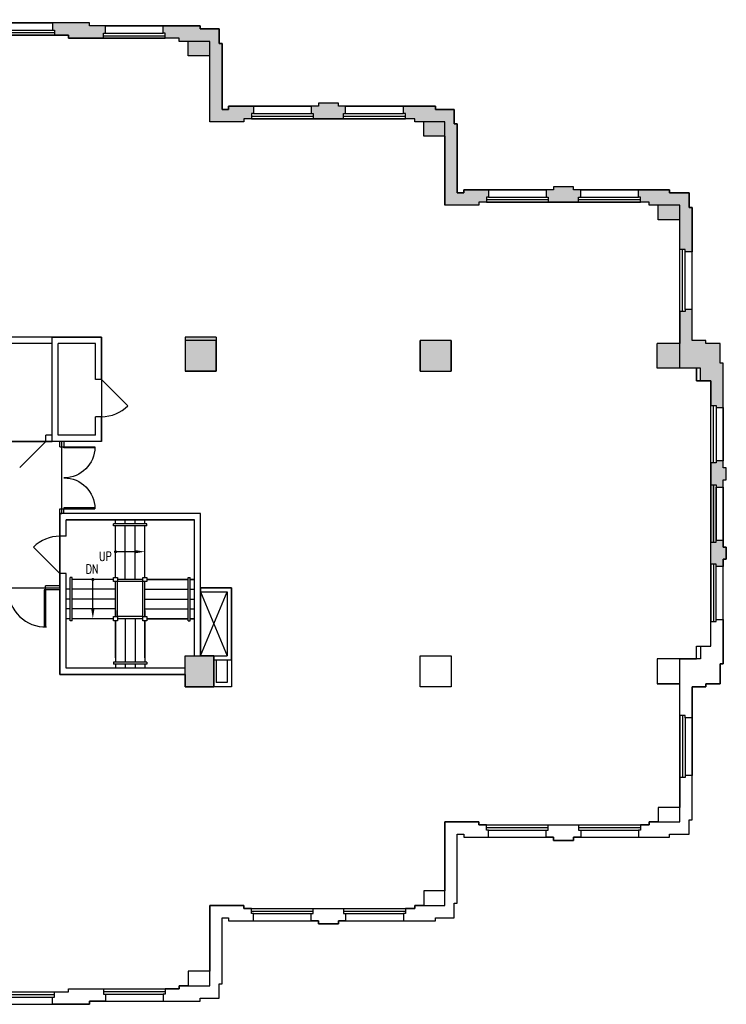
# Model space of a CAD drawing. Extents: x 17 to 1493, y -258 to 700.
# Tile 3 of 3: x 808 to 1493, y -255 to 700. Entities that reach past the tile are written whole.
import ezdxf
from ezdxf.enums import TextEntityAlignment as Align

# ---------------------------------------------------------------- set-up
doc = ezdxf.new("R2010")
doc.units = 0
doc.header["$LTSCALE"] = 120
doc.header["$MEASUREMENT"] = 0
doc.layers.get('0').update_dxf_attribs({"linetype": 'CONTINUOUS'})
for name, color, linetype in [('DR', 30, 'CONTINUOUS'), ('GROS$', 20, 'CONTINUOUS'), ('PL', 82, 'CONTINUOUS'), ('PL-MISC', 82, 'CONTINUOUS'), ('PL-STAIR', 82, 'CONTINUOUS'), ('PL-TOIL', 82, 'CONTINUOUS'), ('RM$', 142, 'CONTINUOUS'), ('WA', 30, 'CONTINUOUS'), ('WA-EXT', 63, 'CONTINUOUS'), ('WN', 8, 'CONTINUOUS')]:
    doc.layers.add(name, color=color, linetype=linetype)
doc.styles.add('ASSETTEXT', font='simplex.shx')

# ---------------------------------------------------------------- blocks, each defined once
blk = doc.blocks.new('WNV')
for p, q in [((53.5, 5), (-2, 5)), ((53.5, 2.5), (-2, 2.5)), ((0, 0), (51.5, 0))]:
    blk.add_line(p, q)
at = {"layer": 'PL'}
blk.add_line((0, -7), (51.5, -7), dxfattribs=at)
blk = doc.blocks.new('WNH')
for p, q in [((-2, 5), (58, 5)), ((-2, 2.5), (58, 2.5)), ((0, 0), (56, 0))]:
    blk.add_line(p, q)
at = {"layer": 'PL'}
blk.add_line((0, -7), (56, -7), dxfattribs=at)
blk = doc.blocks.new('90S2')
for p, q in [((-0.5, 0), (-0.5, 1)), ((-0.46875, 0), (-0.46875, 0.998045)), ((-0.5, 0), (-0.46875, 0)), ((-0.46875, 0), (-0.46875, 0))]:
    blk.add_line(p, q)
blk.add_arc((-0.5, 0), 1, 0, 91.706985)
blk = doc.blocks.new('DR-DOUB')
for p, q in [((0, 0.5), (0.015625, 0.5)), ((0, 0), (0, 0.5)), ((0.015625, 0.5), (0.015625, 0)), ((1, 0.5), (0.984375, 0.5)), ((0.984375, 0.5), (0.984375, 0)), ((1, 0), (1, 0.5)), ((0.015625, 0), (0, 0)), ((0.984375, 0), (1, 0))]:
    blk.add_line(p, q)
for centre, start, end in [((0, 0), 0, 90), ((1, 0), 90, 180)]:
    blk.add_arc(centre, 0.5, start, end)

msp = doc.modelspace()

# ---------------------------------------------------------------- hatches: boundary and pattern name
at = {"layer": 'WA-EXT'}
h = msp.add_hatch(color=256, dxfattribs=at)
h.paths.add_polyline_path([(769.45, 664.98), (741.45, 664.98), (741.45, 684.98), (729.2, 684.98), (729.2, 689.98), (727.2, 689.98), (727.2, 696.98), (741.45, 696.98), (741.45, 699.98), (769.45, 699.98), (769.45, 696.98), (783.7, 696.98), (783.7, 689.98), (781.7, 689.98), (781.7, 684.98), (769.45, 684.98)])
h.paths.add_polyline_path([(1117.2, 618.98), (1097.7, 618.98), (1097.7, 615.98), (1090.7, 615.98), (1090.7, 608.98), (1092.7, 608.98), (1092.7, 603.98), (1122.2, 603.98), (1122.2, 608.98), (1124.2, 608.98), (1124.2, 615.98), (1117.2, 615.98)])
h.paths.add_polyline_path([(1345.2, 537.98), (1325.7, 537.98), (1325.7, 534.98), (1318.7, 534.98), (1318.7, 527.98), (1320.7, 527.98), (1320.7, 522.98), (1350.2, 522.98), (1350.2, 527.98), (1352.2, 527.98), (1352.2, 534.98), (1345.2, 534.98)])
h.paths.add_polyline_path([(1408.2, 527.98), (1408.2, 534.98), (1438.2, 534.98), (1438.2, 531.98), (1457.45, 531.98), (1457.45, 517.98), (1460.45, 517.98), (1460.45, 474.98), (1453.45, 474.98), (1453.45, 476.98), (1448.45, 476.98), (1448.45, 505.98), (1427.45, 505.98), (1427.45, 519.98), (1418.7, 519.98), (1418.7, 522.98), (1410.2, 522.98), (1410.2, 527.98)])
h.paths.add_polyline_path([(1493.45, 176.73), (1490.45, 176.73), (1490.45, 169.73), (1483.45, 169.73), (1483.45, 171.73), (1478.45, 171.73), (1478.45, 193.23), (1483.45, 193.23), (1483.45, 195.23), (1490.45, 195.23), (1490.45, 188.23), (1493.45, 188.23)])
for points in [[(875.7, 696.98), (839.7, 696.98), (839.7, 689.98), (841.7, 689.98), (841.7, 684.98), (855.2, 684.98), (855.2, 681.98), (889.2, 681.98), (889.2, 686.98), (891.2, 686.98), (891.2, 693.98), (875.7, 693.98)], [(992.45, 600.98), (992.45, 664.98), (971.45, 664.98), (971.45, 678.98), (962.7, 678.98), (962.7, 681.98), (949.2, 681.98), (949.2, 686.98), (947.2, 686.98), (947.2, 693.98), (983.2, 693.98), (983.2, 690.98), (1001.45, 690.98), (1001.45, 676.98), (1004.45, 676.98), (1004.45, 612.98), (1010.7, 612.98), (1010.7, 615.98), (1034.7, 615.98), (1034.7, 608.98), (1032.7, 608.98), (1032.7, 603.98), (1025.45, 603.98), (1025.45, 600.98)], [(1220.45, 586.98), (1220.45, 519.98), (1253.45, 519.98), (1253.45, 522.98), (1260.7, 522.98), (1260.7, 527.98), (1262.7, 527.98), (1262.7, 534.98), (1238.7, 534.98), (1238.7, 531.98), (1232.45, 531.98), (1232.45, 598.98), (1229.45, 598.98), (1229.45, 612.98), (1211.2, 612.98), (1211.2, 615.98), (1180.2, 615.98), (1180.2, 608.98), (1182.2, 608.98), (1182.2, 603.98), (1191.2, 603.98), (1191.2, 600.98), (1199.95, 600.98), (1199.95, 586.98)], [(1468.44, 349.73), (1468.44, 361.98), (1426.45, 361.98), (1426.45, 385.98), (1448.45, 385.98), (1448.45, 416.98), (1453.45, 416.98), (1453.45, 418.98), (1460.45, 418.98), (1460.45, 388.98), (1473.45, 388.98), (1473.45, 385.98), (1487.45, 385.98), (1487.45, 366.73), (1490.45, 366.73), (1490.45, 323.73), (1483.45, 323.73), (1483.45, 325.73), (1478.45, 325.73), (1478.45, 349.73)], [(998.45, 391.98), (998.45, 358.98), (968.45, 358.98), (968.45, 391.98)], [(1226.45, 388.98), (1196.45, 388.98), (1196.45, 358.98), (1226.45, 358.98)], [(1478.45, 270.23), (1478.45, 248.73), (1483.45, 248.73), (1483.45, 246.73), (1490.45, 246.73), (1490.45, 253.73), (1493.45, 253.73), (1493.45, 265.23), (1490.45, 265.23), (1490.45, 272.23), (1483.45, 272.23), (1483.45, 270.23)], [(968.45, 82.98), (996.45, 82.98), (996.45, 52.98), (968.45, 52.98)]]:
    msp.add_hatch(color=256, dxfattribs=at).paths.add_polyline_path(points)

# ---------------------------------------------------------------- linework, layer by layer
at = {"layer": 'DR'}
for p, q in [((912.92, 325.47), (887.47, 350.93)), ((807.99, 265.53), (833.45, 290.98)), ((821.49, 188.44), (846.95, 162.98))]:
    msp.add_line(p, q, dxfattribs=at)
at = {"layer": 'DR', "linetype": 'Continuous'}
for centre, start, end in [((887.47, 350.93), 270, 315), ((846.95, 162.98), 90, 135)]:
    msp.add_arc(centre, 36, start, end, dxfattribs=at)
at = {"layer": 'GROS$'}
for points in [[(769.45, -255.02), (875.7, -255.02), (875.7, -252.02), (983.2, -252.02), (983.2, -249.02), (1001.45, -249.02), (1001.45, -235.02), (1004.45, -235.02), (1004.45, -171.02), (1010.7, -171.02), (1010.7, -174.02), (1097.7, -174.02), (1097.7, -177.02), (1117.2, -177.02), (1117.2, -174.02), (1211.2, -174.02), (1211.2, -171.02), (1229.45, -171.02), (1229.45, -157.02), (1232.45, -157.02), (1232.45, -90.02), (1238.7, -90.02), (1238.7, -93.02), (1325.7, -93.02), (1325.7, -96.02), (1345.2, -96.02), (1345.2, -93.02), (1438.2, -93.02), (1438.2, -90.02), (1457.45, -90.02), (1457.45, -76.02), (1460.45, -76.02), (1460.45, 52.98), (1473.45, 52.98), (1473.45, 55.98), (1487.45, 55.98), (1487.45, 75.23), (1490.45, 75.23), (1490.45, 176.73), (1493.45, 176.73), (1493.45, 188.23), (1490.45, 188.23), (1490.45, 253.73), (1493.45, 253.73), (1493.45, 265.23), (1490.45, 265.23), (1490.45, 366.73), (1487.45, 366.73), (1487.45, 385.98), (1473.45, 385.98), (1473.45, 388.98), (1460.45, 388.98), (1460.45, 517.98), (1457.45, 517.98), (1457.45, 531.98), (1438.2, 531.98), (1438.2, 534.98), (1345.2, 534.98), (1345.2, 537.98), (1325.7, 537.98), (1325.7, 534.98), (1238.7, 534.98), (1238.7, 531.98), (1232.45, 531.98), (1232.45, 598.98), (1229.45, 598.98), (1229.45, 612.98), (1211.2, 612.98), (1211.2, 615.98), (1117.2, 615.98), (1117.2, 618.98), (1097.7, 618.98), (1097.7, 615.98), (1010.7, 615.98), (1010.7, 612.98), (1004.45, 612.98), (1004.45, 676.98), (1001.45, 676.98), (1001.45, 690.98), (983.2, 690.98), (983.2, 693.98), (875.7, 693.98), (875.7, 696.98), (769.45, 696.98)], [(655.7, -243.02), (855.2, -243.02), (855.2, -240.02), (962.7, -240.02), (962.7, -237.02), (992.45, -237.02), (992.45, -159.02), (1025.45, -159.02), (1025.45, -162.02), (1191.2, -162.02), (1191.2, -159.02), (1220.45, -159.02), (1220.45, -78.02), (1253.45, -78.02), (1253.45, -81.02), (1418.7, -81.02), (1418.7, -78.02), (1448.45, -78.02), (1448.45, 79.98), (1464.45, 79.98), (1464.45, 92.23), (1478.45, 92.23), (1478.45, 220.98), (1478.45, 349.73), (1464.45, 349.73), (1464.45, 361.98), (1448.45, 361.98), (1448.45, 519.98), (1418.7, 519.98), (1418.7, 522.98), (1253.45, 522.98), (1253.45, 519.98), (1220.45, 519.98), (1220.45, 600.98), (1191.2, 600.98), (1191.2, 603.98), (1025.45, 603.98), (1025.45, 600.98), (992.45, 600.98), (992.45, 678.98), (962.7, 678.98), (962.7, 681.98), (855.2, 681.98), (855.2, 684.98), (655.7, 684.98)]]:
    msp.add_lwpolyline(points, dxfattribs=at)
at = {"layer": 'PL-MISC'}
for p, q in [((983.45, 144.9), (1009.4, 82.98)), ((983.45, 82.98), (1009.4, 144.9))]:
    msp.add_line(p, q, dxfattribs=at)
at = {"layer": 'PL-STAIR'}
for p, q in [((931.45, 210.98), (898.95, 210.98)), ((898.95, 208.98), (898.95, 210.98)), ((900.95, 210.98), (900.95, 214.98)), ((910.45, 210.98), (910.45, 214.98)), ((919.95, 210.98), (919.95, 214.98)), ((929.45, 210.98), (929.45, 214.98)), ((931.45, 208.98), (931.45, 210.98)), ((931.45, 208.98), (898.95, 208.98)), ((900.95, 158.98), (900.95, 208.98)), ((910.45, 156.98), (910.45, 208.98)), ((919.95, 156.98), (919.95, 208.98)), ((929.45, 158.98), (929.45, 208.98)), ((919.45, 183.98), (900.95, 183.98)), ((856.95, 116.98), (856.95, 158.98)), ((858.95, 158.98), (856.95, 158.98)), ((858.95, 116.98), (858.95, 158.98)), ((898.95, 156.98), (858.95, 156.98)), ((878.95, 128.98), (878.95, 156.98)), ((900.95, 120.98), (900.95, 154.98)), ((927.45, 156.98), (902.95, 156.98)), ((927.45, 154.98), (902.95, 154.98)), ((902.95, 120.98), (902.95, 154.98)), ((927.45, 120.98), (927.45, 154.98)), ((929.45, 120.98), (929.45, 154.98)), ((971.45, 156.98), (931.45, 156.98)), ((931.45, 156.98), (971.45, 156.98)), ((971.45, 116.98), (971.45, 158.98)), ((971.45, 158.98), (973.45, 158.98)), ((973.45, 116.98), (973.45, 158.98)), ((977.45, 156.98), (973.45, 156.98)), ((973.45, 156.98), (977.45, 156.98)), ((856.95, 147.48), (852.95, 147.48)), ((900.95, 147.48), (858.95, 147.48)), ((929.45, 147.48), (971.45, 147.48)), ((973.45, 147.48), (977.45, 147.48)), ((856.95, 137.98), (852.95, 137.98)), ((900.95, 137.98), (858.95, 137.98)), ((929.45, 137.98), (971.45, 137.98)), ((973.45, 137.98), (977.45, 137.98)), ((856.95, 128.48), (852.95, 128.48)), ((900.95, 128.48), (858.95, 128.48)), ((900.95, 126.98), (900.95, 120.98)), ((900.95, 120.98), (900.95, 126.98)), ((929.45, 128.48), (971.45, 128.48)), ((929.45, 126.98), (929.45, 120.98)), ((929.45, 120.98), (929.45, 126.98)), ((973.45, 128.48), (977.45, 128.48)), ((856.95, 118.98), (852.95, 118.98)), ((858.95, 116.98), (856.95, 116.98)), ((898.95, 118.98), (858.95, 118.98)), ((900.95, 116.98), (900.95, 76.98)), ((900.95, 80.98), (900.95, 116.98)), ((927.45, 120.98), (902.95, 120.98)), ((927.45, 118.98), (902.95, 118.98)), ((910.45, 118.98), (910.45, 76.98)), ((919.95, 118.98), (919.95, 76.98)), ((929.45, 116.98), (929.45, 76.98)), ((929.45, 80.98), (929.45, 116.98)), ((971.45, 118.98), (931.45, 118.98)), ((931.45, 118.98), (971.45, 118.98)), ((971.45, 116.98), (973.45, 116.98)), ((977.45, 118.98), (973.45, 118.98)), ((973.45, 118.98), (977.45, 118.98)), ((931.45, 76.98), (898.95, 76.98)), ((898.95, 76.98), (898.95, 74.98)), ((931.45, 76.98), (931.45, 74.98)), ((931.45, 74.98), (898.95, 74.98)), ((900.95, 74.98), (900.95, 70.98)), ((910.45, 74.98), (910.45, 70.98)), ((919.95, 74.98), (919.95, 70.98)), ((929.45, 74.98), (929.45, 70.98))]:
    msp.add_line(p, q, dxfattribs=at)
at = {"layer": 'PL-STAIR', "const_width": 1.5}
for points in [[(900.2, 183.98, 1), (901.7, 183.98, 1)], [(878.2, 156.98, 1), (879.7, 156.98, 1)]]:
    msp.add_lwpolyline(points, format="xyb", close=True, dxfattribs=at)
at = {"layer": 'PL-STAIR'}
for points in [[(898.95, 154.98), (898.95, 158.98), (902.95, 158.98), (902.95, 154.98)], [(927.45, 154.98), (927.45, 158.98), (931.45, 158.98), (931.45, 154.98)], [(898.95, 116.98), (898.95, 120.98), (902.95, 120.98), (902.95, 116.98)], [(927.45, 116.98), (927.45, 120.98), (931.45, 120.98), (931.45, 116.98)]]:
    msp.add_lwpolyline(points, close=True, dxfattribs=at)
for points in [[(919.45, 185.65), (919.45, 182.32), (929.45, 183.98)], [(880.62, 128.98), (877.28, 128.98), (878.95, 118.98)]]:
    msp.add_solid(points, dxfattribs=at)
at = {"layer": 'PL-TOIL'}
for p, q in [((852.99, 214.93), (977.34, 214.93)), ((852.99, 198.98), (852.99, 214.93)), ((977.34, 214.93), (977.34, 82.94)), ((852.99, 71.25), (852.99, 162.98)), ((968.68, 70.92), (853.13, 70.92))]:
    msp.add_line(p, q, dxfattribs=at)
at = {"layer": 'RM$'}
for points in [[(839.45, 391.98), (767.45, 391.98), (767.45, 355.98), (758.45, 355.98), (758.45, 290.98), (767.45, 290.98), (839.45, 290.98)], [(839.45, 290.98), (839.45, 391.98), (887.45, 391.98), (887.45, 290.98)], [(848.95, 290.98), (767.45, 290.98), (758.45, 290.98), (296.45, 290.98), (263.45, 290.98), (263.45, 373.98), (215.45, 373.98), (215.45, 310.98), (215.45, 202.98), (215.45, 118.98), (215.45, 67.98), (263.45, 67.98), (263.45, 150.98), (775.45, 150.98), (775.45, 148.98), (846.95, 148.98), (846.95, 220.98), (848.95, 220.98)], [(983.45, 148.9), (983.45, 220.98), (846.95, 220.98), (846.95, 148.98), (846.95, 64.98), (968.45, 64.98), (968.45, 52.98), (996.45, 52.98), (996.45, 78.98), (996.45, 82.98), (983.45, 82.98)], [(1013.4, 148.9), (983.45, 148.9), (983.45, 82.98), (996.45, 82.98), (996.45, 78.98), (1013.4, 78.98)]]:
    msp.add_lwpolyline(points, close=True, dxfattribs=at)
at = {"layer": 'WA'}
for p, q in [((839.7, 696.98), (839.7, 689.98)), ((875.7, 696.98), (839.7, 696.98)), ((839.7, 689.98), (841.7, 689.98)), ((841.7, 689.98), (841.7, 684.98)), ((875.7, 693.98), (875.7, 696.98)), ((891.2, 693.98), (875.7, 693.98)), ((891.2, 686.98), (891.2, 693.98)), ((947.2, 686.98), (947.2, 693.98)), ((947.2, 693.98), (983.2, 693.98)), ((983.2, 693.98), (983.2, 690.98)), ((983.2, 690.98), (1001.45, 690.98)), ((1001.45, 690.98), (1001.45, 676.98)), ((841.7, 684.98), (855.2, 684.98)), ((855.2, 684.98), (855.2, 681.98)), ((855.2, 681.98), (889.2, 681.98)), ((889.2, 681.98), (889.2, 686.98)), ((889.2, 686.98), (891.2, 686.98)), ((949.2, 686.98), (947.2, 686.98)), ((949.2, 681.98), (949.2, 686.98)), ((962.7, 681.98), (949.2, 681.98)), ((962.7, 678.98), (962.7, 681.98)), ((971.45, 678.98), (962.7, 678.98)), ((971.45, 664.98), (971.45, 678.98)), ((1001.45, 676.98), (1004.45, 676.98)), ((1004.45, 676.98), (1004.45, 612.98)), ((992.45, 664.98), (971.45, 664.98)), ((992.45, 600.98), (992.45, 664.98)), ((1004.45, 612.98), (1010.7, 612.98)), ((1010.7, 612.98), (1010.7, 615.98)), ((1010.7, 615.98), (1034.7, 615.98)), ((1034.7, 615.98), (1034.7, 608.98)), ((1097.7, 615.98), (1090.7, 615.98)), ((1090.7, 615.98), (1090.7, 608.98)), ((1097.7, 618.98), (1097.7, 615.98)), ((1117.2, 618.98), (1097.7, 618.98)), ((1117.2, 615.98), (1117.2, 618.98)), ((1124.2, 615.98), (1117.2, 615.98)), ((1124.2, 608.98), (1124.2, 615.98)), ((1180.2, 608.98), (1180.2, 615.98)), ((1180.2, 615.98), (1211.2, 615.98)), ((1211.2, 615.98), (1211.2, 612.98)), ((1211.2, 612.98), (1229.45, 612.98)), ((1229.45, 612.98), (1229.45, 598.98)), ((1032.7, 603.98), (1025.45, 603.98)), ((1025.45, 603.98), (1025.45, 600.98)), ((1034.7, 608.98), (1032.7, 608.98)), ((1032.7, 608.98), (1032.7, 603.98)), ((1090.7, 608.98), (1092.7, 608.98)), ((1092.7, 608.98), (1092.7, 603.98)), ((1092.7, 603.98), (1122.2, 603.98)), ((1122.2, 603.98), (1122.2, 608.98)), ((1122.2, 608.98), (1124.2, 608.98)), ((1182.2, 608.98), (1180.2, 608.98)), ((1182.2, 603.98), (1182.2, 608.98)), ((1191.2, 603.98), (1182.2, 603.98)), ((1191.2, 600.98), (1191.2, 603.98)), ((1025.45, 600.98), (992.45, 600.98)), ((1199.95, 600.98), (1191.2, 600.98)), ((1199.95, 586.98), (1199.95, 600.98)), ((1229.45, 598.98), (1232.45, 598.98)), ((1232.45, 598.98), (1232.45, 531.98)), ((1220.45, 586.98), (1199.95, 586.98)), ((1220.45, 519.98), (1220.45, 586.98)), ((1238.7, 531.98), (1238.7, 534.98)), ((1238.7, 534.98), (1262.7, 534.98)), ((1262.7, 534.98), (1262.7, 527.98)), ((1325.7, 534.98), (1318.7, 534.98)), ((1318.7, 534.98), (1318.7, 527.98)), ((1325.7, 537.98), (1325.7, 534.98)), ((1345.2, 537.98), (1325.7, 537.98)), ((1345.2, 534.98), (1345.2, 537.98)), ((1352.2, 534.98), (1345.2, 534.98)), ((1352.2, 527.98), (1352.2, 534.98)), ((1408.2, 534.98), (1438.2, 534.98)), ((1408.2, 527.98), (1408.2, 534.98)), ((1438.2, 534.98), (1438.2, 531.98)), ((1232.45, 531.98), (1238.7, 531.98)), ((1262.7, 527.98), (1260.7, 527.98)), ((1260.7, 527.98), (1260.7, 522.98)), ((1318.7, 527.98), (1320.7, 527.98)), ((1320.7, 527.98), (1320.7, 522.98)), ((1350.2, 522.98), (1350.2, 527.98)), ((1350.2, 527.98), (1352.2, 527.98)), ((1410.2, 527.98), (1408.2, 527.98)), ((1410.2, 522.98), (1410.2, 527.98)), ((1438.2, 531.98), (1457.45, 531.98)), ((1457.45, 531.98), (1457.45, 517.98)), ((1253.45, 519.98), (1220.45, 519.98)), ((1260.7, 522.98), (1253.45, 522.98)), ((1253.45, 522.98), (1253.45, 519.98)), ((1320.7, 522.98), (1350.2, 522.98)), ((1418.7, 522.98), (1410.2, 522.98)), ((1418.7, 519.98), (1418.7, 522.98)), ((1427.45, 519.98), (1418.7, 519.98)), ((1427.45, 505.98), (1427.45, 519.98)), ((1457.45, 517.98), (1460.45, 517.98)), ((1460.45, 517.98), (1460.45, 474.98)), ((1448.45, 505.98), (1427.45, 505.98)), ((1448.45, 476.98), (1448.45, 505.98)), ((1453.45, 476.98), (1448.45, 476.98)), ((1453.45, 474.98), (1453.45, 476.98)), ((1460.45, 474.98), (1453.45, 474.98)), ((1448.45, 416.98), (1448.45, 385.98)), ((1453.45, 416.98), (1448.45, 416.98)), ((1460.45, 418.98), (1453.45, 418.98)), ((1453.45, 418.98), (1453.45, 416.98)), ((1460.45, 388.98), (1460.45, 418.98)), ((887.45, 391.98), (767.45, 391.98)), ((887.45, 350.84), (887.45, 391.98)), ((839.45, 385.98), (767.45, 385.98)), ((839.45, 296.98), (839.45, 385.98)), ((845.45, 296.98), (845.45, 385.98)), ((881.45, 385.98), (845.45, 385.98)), ((881.45, 350.84), (881.45, 385.98)), ((998.45, 388.98), (968.45, 388.98)), ((968.45, 388.98), (968.45, 358.98)), ((998.45, 358.98), (998.45, 388.98)), ((1226.45, 388.98), (1196.45, 388.98)), ((1196.45, 388.98), (1196.45, 358.98)), ((1226.45, 358.98), (1226.45, 388.98)), ((1426.45, 361.98), (1426.45, 385.98)), ((1448.45, 385.98), (1426.45, 385.98)), ((1473.45, 388.98), (1460.45, 388.98)), ((1473.45, 385.98), (1473.45, 388.98)), ((1487.45, 385.98), (1473.45, 385.98)), ((1487.45, 366.73), (1487.45, 385.98)), ((1490.45, 366.73), (1487.45, 366.73)), ((1490.45, 323.73), (1490.45, 366.73)), ((968.45, 358.98), (998.45, 358.98)), ((1196.45, 358.98), (1226.45, 358.98)), ((1464.45, 361.98), (1426.45, 361.98)), ((1464.45, 361.98), (1464.45, 349.73)), ((887.45, 350.84), (881.45, 350.84)), ((1464.45, 349.73), (1478.45, 349.73)), ((1478.45, 349.73), (1478.45, 325.73)), ((1478.45, 325.73), (1483.45, 325.73)), ((1483.45, 325.73), (1483.45, 323.73)), ((1483.45, 323.73), (1490.45, 323.73)), ((881.45, 296.98), (881.45, 314.84)), ((887.45, 314.84), (881.45, 314.84)), ((887.45, 290.98), (887.45, 314.84)), ((833.45, 290.94), (833.45, 296.98)), ((839.45, 296.98), (833.45, 296.98)), ((881.45, 296.98), (845.45, 296.98)), ((846.95, 290.98), (833.45, 290.98)), ((846.95, 285.56), (846.95, 290.98)), ((887.45, 290.98), (850.95, 290.98)), ((850.95, 290.98), (850.95, 285.56)), ((846.95, 285.56), (850.95, 285.56)), ((1483.45, 270.23), (1478.45, 270.23)), ((1478.45, 270.23), (1478.45, 248.73)), ((1490.45, 272.23), (1483.45, 272.23)), ((1483.45, 272.23), (1483.45, 270.23)), ((1490.45, 265.23), (1490.45, 272.23)), ((1493.45, 265.23), (1490.45, 265.23)), ((1493.45, 253.73), (1493.45, 265.23)), ((1478.45, 248.73), (1483.45, 248.73)), ((1483.45, 248.73), (1483.45, 246.73)), ((1490.45, 246.73), (1490.45, 253.73)), ((1490.45, 253.73), (1493.45, 253.73)), ((1483.45, 246.73), (1490.45, 246.73)), ((846.95, 225.56), (850.95, 225.56)), ((846.95, 198.98), (846.95, 225.56)), ((846.95, 198.98), (846.95, 220.98)), ((850.95, 220.98), (850.95, 225.56)), ((983.45, 220.98), (850.95, 220.98)), ((983.45, 148.9), (983.45, 220.98)), ((977.45, 214.98), (852.95, 214.98)), ((852.95, 198.98), (852.95, 214.98)), ((977.45, 82.98), (977.45, 214.98)), ((852.95, 198.98), (846.95, 198.98)), ((1478.45, 171.73), (1478.45, 193.23)), ((1478.45, 193.23), (1483.45, 193.23)), ((1483.45, 193.23), (1483.45, 195.23)), ((1483.45, 195.23), (1490.45, 195.23)), ((1490.45, 195.23), (1490.45, 188.23)), ((1490.45, 188.23), (1493.45, 188.23)), ((1493.45, 188.23), (1493.45, 176.73)), ((1490.45, 176.73), (1490.45, 169.73)), ((1493.45, 176.73), (1490.45, 176.73)), ((852.95, 162.98), (846.95, 162.98)), ((846.95, 150.98), (846.95, 162.98)), ((852.95, 70.98), (852.95, 162.98)), ((1483.45, 171.73), (1478.45, 171.73)), ((1483.45, 169.73), (1483.45, 171.73)), ((1490.45, 169.73), (1483.45, 169.73)), ((846.95, 150.98), (832.95, 150.98)), ((832.95, 146.98), (832.95, 150.98)), ((846.95, 146.98), (832.95, 146.98)), ((846.95, 64.98), (846.95, 146.98)), ((983.45, 148.9), (1013.4, 148.9)), ((983.45, 82.98), (983.45, 144.9)), ((983.45, 144.9), (1009.4, 144.9)), ((1009.4, 144.9), (1009.4, 82.98)), ((1013.4, 148.9), (1013.4, 52.98)), ((1478.45, 92.23), (1478.45, 116.23)), ((1478.45, 116.23), (1483.45, 116.23)), ((1483.45, 118.23), (1490.45, 118.23)), ((1483.45, 116.23), (1483.45, 118.23)), ((1490.45, 118.23), (1490.45, 75.23)), ((1464.45, 92.23), (1478.45, 92.23)), ((1464.45, 79.98), (1464.45, 92.23)), ((968.45, 70.98), (968.45, 82.98)), ((968.45, 82.98), (977.45, 82.98)), ((983.45, 82.98), (998.45, 82.98)), ((998.45, 82.98), (1009.4, 82.98)), ((998.45, 78.98), (1009.4, 78.98)), ((998.45, 78.98), (998.45, 56.98)), ((1009.4, 78.98), (1009.4, 56.98)), ((1196.45, 82.98), (1226.45, 82.98)), ((1196.45, 52.98), (1196.45, 82.98)), ((1226.45, 82.98), (1226.45, 52.98)), ((1464.45, 79.98), (1426.45, 79.98)), ((1426.45, 79.98), (1426.45, 55.98)), ((968.45, 70.98), (852.95, 70.98)), ((1487.45, 75.23), (1487.45, 55.98)), ((1490.45, 75.23), (1487.45, 75.23)), ((968.45, 64.98), (846.95, 64.98)), ((968.45, 52.98), (968.45, 64.98)), ((998.45, 52.98), (968.45, 52.98)), ((1009.4, 56.98), (998.45, 56.98)), ((1013.4, 52.98), (998.45, 52.98)), ((1226.45, 52.98), (1196.45, 52.98)), ((1448.45, 55.98), (1426.45, 55.98)), ((1448.45, 24.98), (1448.45, 55.98)), ((1460.45, 52.98), (1460.45, 22.98)), ((1473.45, 52.98), (1460.45, 52.98)), ((1487.45, 55.98), (1473.45, 55.98)), ((1473.45, 55.98), (1473.45, 52.98)), ((1453.45, 24.98), (1448.45, 24.98)), ((1453.45, 22.98), (1453.45, 24.98)), ((1460.45, 22.98), (1453.45, 22.98)), ((1453.45, -35.02), (1448.45, -35.02)), ((1448.45, -35.02), (1448.45, -64.02)), ((1460.45, -33.02), (1453.45, -33.02)), ((1453.45, -33.02), (1453.45, -35.02)), ((1460.45, -76.02), (1460.45, -33.02)), ((1448.45, -64.02), (1427.45, -64.02)), ((1427.45, -64.02), (1427.45, -78.02)), ((1457.45, -90.02), (1457.45, -76.02)), ((1457.45, -76.02), (1460.45, -76.02)), ((1253.45, -78.02), (1220.45, -78.02)), ((1220.45, -78.02), (1220.45, -145.02)), ((1253.45, -81.02), (1253.45, -78.02)), ((1260.7, -81.02), (1253.45, -81.02)), ((1260.7, -86.02), (1260.7, -81.02)), ((1320.7, -86.02), (1320.7, -81.02)), ((1320.7, -81.02), (1350.2, -81.02)), ((1350.2, -81.02), (1350.2, -86.02)), ((1418.7, -81.02), (1410.2, -81.02)), ((1410.2, -81.02), (1410.2, -86.02)), ((1427.45, -78.02), (1418.7, -78.02)), ((1418.7, -78.02), (1418.7, -81.02)), ((1232.45, -157.02), (1232.45, -90.02)), ((1232.45, -90.02), (1238.7, -90.02)), ((1238.7, -90.02), (1238.7, -93.02)), ((1238.7, -93.02), (1262.7, -93.02)), ((1262.7, -86.02), (1260.7, -86.02)), ((1262.7, -93.02), (1262.7, -86.02)), ((1318.7, -93.02), (1318.7, -86.02)), ((1318.7, -86.02), (1320.7, -86.02)), ((1325.7, -93.02), (1318.7, -93.02)), ((1325.7, -96.02), (1325.7, -93.02)), ((1352.2, -93.02), (1345.2, -93.02)), ((1345.2, -93.02), (1345.2, -96.02)), ((1350.2, -86.02), (1352.2, -86.02)), ((1352.2, -86.02), (1352.2, -93.02)), ((1410.2, -86.02), (1408.2, -86.02)), ((1408.2, -86.02), (1408.2, -93.02)), ((1408.2, -93.02), (1438.2, -93.02)), ((1438.2, -93.02), (1438.2, -90.02)), ((1438.2, -90.02), (1457.45, -90.02)), ((1345.2, -96.02), (1325.7, -96.02)), ((1220.45, -145.02), (1199.95, -145.02)), ((1199.95, -145.02), (1199.95, -159.02)), ((1025.45, -159.02), (992.45, -159.02)), ((992.45, -159.02), (992.45, -223.02)), ((1025.45, -162.02), (1025.45, -159.02)), ((1032.7, -162.02), (1025.45, -162.02)), ((1032.7, -167.02), (1032.7, -162.02)), ((1092.7, -167.02), (1092.7, -162.02)), ((1092.7, -162.02), (1122.2, -162.02)), ((1122.2, -162.02), (1122.2, -167.02)), ((1191.2, -162.02), (1182.2, -162.02)), ((1182.2, -162.02), (1182.2, -167.02)), ((1199.95, -159.02), (1191.2, -159.02)), ((1191.2, -159.02), (1191.2, -162.02)), ((1229.45, -171.02), (1229.45, -157.02)), ((1229.45, -157.02), (1232.45, -157.02)), ((1004.45, -235.02), (1004.45, -171.02)), ((1004.45, -171.02), (1010.7, -171.02)), ((1010.7, -171.02), (1010.7, -174.02)), ((1034.7, -167.02), (1032.7, -167.02)), ((1034.7, -174.02), (1034.7, -167.02)), ((1090.7, -174.02), (1090.7, -167.02)), ((1090.7, -167.02), (1092.7, -167.02)), ((1122.2, -167.02), (1124.2, -167.02)), ((1124.2, -167.02), (1124.2, -174.02)), ((1182.2, -167.02), (1180.2, -167.02)), ((1180.2, -167.02), (1180.2, -174.02)), ((1211.2, -174.02), (1211.2, -171.02)), ((1211.2, -171.02), (1229.45, -171.02)), ((1010.7, -174.02), (1034.7, -174.02)), ((1097.7, -174.02), (1090.7, -174.02)), ((1097.7, -177.02), (1097.7, -174.02)), ((1117.2, -177.02), (1097.7, -177.02)), ((1124.2, -174.02), (1117.2, -174.02)), ((1117.2, -174.02), (1117.2, -177.02)), ((1180.2, -174.02), (1211.2, -174.02)), ((992.45, -223.02), (971.45, -223.02)), ((971.45, -223.02), (971.45, -237.02)), ((971.45, -237.02), (962.7, -237.02)), ((962.7, -237.02), (962.7, -240.02)), ((1001.45, -249.02), (1001.45, -235.02)), ((1001.45, -235.02), (1004.45, -235.02)), ((839.7, -255.02), (839.7, -248.02)), ((839.7, -248.02), (841.7, -248.02)), ((841.7, -248.02), (841.7, -243.02)), ((841.7, -243.02), (855.2, -243.02)), ((855.2, -243.02), (855.2, -240.02)), ((855.2, -240.02), (889.2, -240.02)), ((889.2, -240.02), (889.2, -245.02)), ((889.2, -245.02), (891.2, -245.02)), ((891.2, -245.02), (891.2, -252.02)), ((949.2, -245.02), (947.2, -245.02)), ((947.2, -245.02), (947.2, -252.02)), ((962.7, -240.02), (949.2, -240.02)), ((949.2, -240.02), (949.2, -245.02)), ((875.7, -255.02), (839.7, -255.02)), ((891.2, -252.02), (875.7, -252.02)), ((875.7, -252.02), (875.7, -255.02)), ((947.2, -252.02), (983.2, -252.02)), ((983.2, -252.02), (983.2, -249.02)), ((983.2, -249.02), (1001.45, -249.02))]:
    msp.add_line(p, q, dxfattribs=at)
at = {"layer": 'WA-EXT', "color": 7}
for p, q in [((839.7, 696.98), (839.7, 689.98)), ((875.7, 696.98), (839.7, 696.98)), ((839.7, 689.98), (841.7, 689.98)), ((841.7, 689.98), (841.7, 684.98)), ((875.7, 693.98), (875.7, 696.98)), ((891.2, 693.98), (875.7, 693.98)), ((891.2, 686.98), (891.2, 693.98)), ((947.2, 686.98), (947.2, 693.98)), ((947.2, 693.98), (983.2, 693.98)), ((983.2, 693.98), (983.2, 690.98)), ((983.2, 690.98), (1001.45, 690.98)), ((1001.45, 690.98), (1001.45, 676.98)), ((841.7, 684.98), (855.2, 684.98)), ((855.2, 684.98), (855.2, 681.98)), ((855.2, 681.98), (889.2, 681.98)), ((889.2, 681.98), (889.2, 686.98)), ((889.2, 686.98), (891.2, 686.98)), ((949.2, 686.98), (947.2, 686.98)), ((949.2, 681.98), (949.2, 686.98)), ((962.7, 681.98), (949.2, 681.98)), ((962.7, 678.98), (962.7, 681.98)), ((971.45, 678.98), (962.7, 678.98)), ((971.45, 664.98), (971.45, 678.98)), ((1001.45, 676.98), (1004.45, 676.98)), ((1004.45, 676.98), (1004.45, 612.98)), ((992.45, 664.98), (971.45, 664.98)), ((992.45, 600.98), (992.45, 664.98)), ((1004.45, 612.98), (1010.7, 612.98)), ((1010.7, 612.98), (1010.7, 615.98)), ((1010.7, 615.98), (1034.7, 615.98)), ((1034.7, 615.98), (1034.7, 608.98)), ((1097.7, 615.98), (1090.7, 615.98)), ((1090.7, 615.98), (1090.7, 608.98)), ((1097.7, 618.98), (1097.7, 615.98)), ((1117.2, 618.98), (1097.7, 618.98)), ((1117.2, 615.98), (1117.2, 618.98)), ((1124.2, 615.98), (1117.2, 615.98)), ((1124.2, 608.98), (1124.2, 615.98)), ((1180.2, 608.98), (1180.2, 615.98)), ((1180.2, 615.98), (1211.2, 615.98)), ((1211.2, 615.98), (1211.2, 612.98)), ((1211.2, 612.98), (1229.45, 612.98)), ((1229.45, 612.98), (1229.45, 598.98)), ((1032.7, 603.98), (1025.45, 603.98)), ((1025.45, 603.98), (1025.45, 600.98)), ((1034.7, 608.98), (1032.7, 608.98)), ((1032.7, 608.98), (1032.7, 603.98)), ((1090.7, 608.98), (1092.7, 608.98)), ((1092.7, 608.98), (1092.7, 603.98)), ((1092.7, 603.98), (1122.2, 603.98)), ((1122.2, 603.98), (1122.2, 608.98)), ((1122.2, 608.98), (1124.2, 608.98)), ((1182.2, 608.98), (1180.2, 608.98)), ((1182.2, 603.98), (1182.2, 608.98)), ((1191.2, 603.98), (1182.2, 603.98)), ((1191.2, 600.98), (1191.2, 603.98)), ((1025.45, 600.98), (992.45, 600.98)), ((1199.95, 600.98), (1191.2, 600.98)), ((1199.95, 586.98), (1199.95, 600.98)), ((1229.45, 598.98), (1232.45, 598.98)), ((1232.45, 598.98), (1232.45, 531.98)), ((1220.45, 586.98), (1199.95, 586.98)), ((1220.45, 586.98), (1220.45, 519.98)), ((1238.7, 531.98), (1238.7, 534.98)), ((1238.7, 534.98), (1262.7, 534.98)), ((1262.7, 534.98), (1262.7, 527.98)), ((1325.7, 534.98), (1318.7, 534.98)), ((1318.7, 534.98), (1318.7, 527.98)), ((1325.7, 537.98), (1325.7, 534.98)), ((1345.2, 537.98), (1325.7, 537.98)), ((1345.2, 534.98), (1345.2, 537.98)), ((1352.2, 534.98), (1345.2, 534.98)), ((1352.2, 527.98), (1352.2, 534.98)), ((1408.2, 534.98), (1438.2, 534.98)), ((1408.2, 527.98), (1408.2, 534.98)), ((1438.2, 534.98), (1438.2, 531.98)), ((1232.45, 531.98), (1238.7, 531.98)), ((1262.7, 527.98), (1260.7, 527.98)), ((1260.7, 527.98), (1260.7, 522.98)), ((1318.7, 527.98), (1320.7, 527.98)), ((1320.7, 527.98), (1320.7, 522.98)), ((1350.2, 522.98), (1350.2, 527.98)), ((1350.2, 527.98), (1352.2, 527.98)), ((1410.2, 527.98), (1408.2, 527.98)), ((1410.2, 522.98), (1410.2, 527.98)), ((1438.2, 531.98), (1457.45, 531.98)), ((1457.45, 531.98), (1457.45, 517.98)), ((1253.45, 519.98), (1220.45, 519.98)), ((1260.7, 522.98), (1253.45, 522.98)), ((1253.45, 522.98), (1253.45, 519.98)), ((1320.7, 522.98), (1350.2, 522.98)), ((1418.7, 522.98), (1410.2, 522.98)), ((1418.7, 519.98), (1418.7, 522.98)), ((1427.45, 519.98), (1418.7, 519.98)), ((1427.45, 505.98), (1427.45, 519.98)), ((1457.45, 517.98), (1460.45, 517.98)), ((1460.45, 517.98), (1460.45, 474.98)), ((1448.45, 505.98), (1427.45, 505.98)), ((1448.45, 476.98), (1448.45, 505.98)), ((1453.45, 476.98), (1448.45, 476.98)), ((1453.45, 474.98), (1453.45, 476.98)), ((1460.45, 474.98), (1453.45, 474.98)), ((1448.45, 416.98), (1448.45, 385.98)), ((1453.45, 416.98), (1448.45, 416.98)), ((1460.45, 418.98), (1453.45, 418.98)), ((1453.45, 418.98), (1453.45, 416.98)), ((1460.45, 388.98), (1460.45, 418.98)), ((998.45, 391.98), (968.45, 391.98)), ((968.45, 391.98), (968.45, 358.98)), ((998.45, 391.98), (998.45, 358.98)), ((1196.45, 358.98), (1196.45, 388.98)), ((1226.45, 388.98), (1196.45, 388.98)), ((1226.45, 388.98), (1226.45, 358.98)), ((1426.45, 361.98), (1426.45, 385.98)), ((1448.45, 385.98), (1426.45, 385.98)), ((1473.45, 388.98), (1460.45, 388.98)), ((1473.45, 385.98), (1473.45, 388.98)), ((1487.45, 385.98), (1473.45, 385.98)), ((1487.45, 366.73), (1487.45, 385.98)), ((1490.45, 366.73), (1487.45, 366.73)), ((1490.45, 323.73), (1490.45, 366.73)), ((998.45, 358.98), (968.45, 358.98)), ((1196.45, 358.98), (1226.45, 358.98)), ((1468.44, 361.98), (1426.45, 361.98)), ((1468.44, 349.73), (1468.44, 361.98)), ((1478.45, 349.73), (1468.44, 349.73)), ((1478.45, 349.73), (1478.45, 325.73)), ((1478.45, 325.73), (1483.45, 325.73)), ((1483.45, 325.73), (1483.45, 323.73)), ((1483.45, 323.73), (1490.45, 323.73)), ((1483.45, 270.23), (1478.45, 270.23)), ((1478.45, 270.23), (1478.45, 248.73)), ((1490.45, 272.23), (1483.45, 272.23)), ((1483.45, 272.23), (1483.45, 270.23)), ((1490.45, 265.23), (1490.45, 272.23)), ((1493.45, 265.23), (1490.45, 265.23)), ((1493.45, 253.73), (1493.45, 265.23)), ((1490.45, 246.73), (1490.45, 253.73)), ((1490.45, 253.73), (1493.45, 253.73)), ((1483.45, 246.73), (1490.45, 246.73)), ((1478.45, 171.73), (1478.45, 193.23)), ((1478.45, 193.23), (1483.45, 193.23)), ((1483.45, 193.23), (1483.45, 195.23)), ((1483.45, 195.23), (1490.45, 195.23)), ((1490.45, 195.23), (1490.45, 188.23)), ((1490.45, 188.23), (1493.45, 188.23)), ((1493.45, 188.23), (1493.45, 176.73)), ((1490.45, 176.73), (1490.45, 169.73)), ((1493.45, 176.73), (1490.45, 176.73)), ((1483.45, 171.73), (1478.45, 171.73)), ((1483.45, 169.73), (1483.45, 171.73)), ((1490.45, 169.73), (1483.45, 169.73)), ((1478.45, 92.23), (1478.45, 116.23)), ((1478.45, 116.23), (1483.45, 116.23)), ((1483.45, 118.23), (1490.45, 118.23)), ((1483.45, 116.23), (1483.45, 118.23)), ((1490.45, 118.23), (1490.45, 75.23)), ((1468.45, 92.23), (1478.45, 92.23)), ((1468.45, 92.23), (1468.45, 79.98)), ((968.45, 52.98), (968.45, 82.98)), ((968.45, 82.98), (996.45, 82.98)), ((996.45, 82.98), (996.45, 52.98)), ((1196.45, 82.98), (1226.45, 82.98)), ((1196.45, 52.98), (1196.45, 82.98)), ((1226.45, 82.98), (1226.45, 52.98)), ((1426.45, 79.98), (1426.45, 55.98)), ((1468.45, 79.98), (1426.45, 79.98)), ((1487.45, 75.23), (1487.45, 55.98)), ((1490.45, 75.23), (1487.45, 75.23)), ((996.45, 52.98), (968.45, 52.98)), ((1226.45, 52.98), (1196.45, 52.98)), ((1426.45, 55.98), (1448.45, 55.98)), ((1448.45, 24.98), (1448.45, 55.98)), ((1460.45, 52.98), (1460.45, 22.98)), ((1473.45, 52.98), (1460.45, 52.98)), ((1487.45, 55.98), (1473.45, 55.98)), ((1473.45, 55.98), (1473.45, 52.98)), ((1453.45, 24.98), (1448.45, 24.98)), ((1453.45, 22.98), (1453.45, 24.98)), ((1460.45, 22.98), (1453.45, 22.98)), ((1453.45, -35.02), (1448.45, -35.02)), ((1448.45, -35.02), (1448.45, -64.02)), ((1460.45, -33.02), (1453.45, -33.02)), ((1453.45, -33.02), (1453.45, -35.02)), ((1460.45, -76.02), (1460.45, -33.02)), ((1448.45, -64.02), (1427.45, -64.02)), ((1427.45, -64.02), (1427.45, -78.02)), ((1457.45, -90.02), (1457.45, -76.02)), ((1457.45, -76.02), (1460.45, -76.02)), ((1253.45, -78.02), (1220.45, -78.02)), ((1220.45, -145.02), (1220.45, -78.02)), ((1253.45, -81.02), (1253.45, -78.02)), ((1260.7, -81.02), (1253.45, -81.02)), ((1260.7, -86.02), (1260.7, -81.02)), ((1320.7, -86.02), (1320.7, -81.02)), ((1320.7, -81.02), (1350.2, -81.02)), ((1350.2, -81.02), (1350.2, -86.02)), ((1418.7, -81.02), (1410.2, -81.02)), ((1410.2, -81.02), (1410.2, -86.02)), ((1427.45, -78.02), (1418.7, -78.02)), ((1418.7, -78.02), (1418.7, -81.02)), ((1232.45, -157.02), (1232.45, -90.02)), ((1232.45, -90.02), (1238.7, -90.02)), ((1238.7, -90.02), (1238.7, -93.02)), ((1238.7, -93.02), (1262.7, -93.02)), ((1262.7, -86.02), (1260.7, -86.02)), ((1262.7, -93.02), (1262.7, -86.02)), ((1318.7, -93.02), (1318.7, -86.02)), ((1318.7, -86.02), (1320.7, -86.02)), ((1325.7, -93.02), (1318.7, -93.02)), ((1325.7, -96.02), (1325.7, -93.02)), ((1352.2, -93.02), (1345.2, -93.02)), ((1345.2, -93.02), (1345.2, -96.02)), ((1350.2, -86.02), (1352.2, -86.02)), ((1352.2, -86.02), (1352.2, -93.02)), ((1410.2, -86.02), (1408.2, -86.02)), ((1408.2, -86.02), (1408.2, -93.02)), ((1408.2, -93.02), (1438.2, -93.02)), ((1438.2, -93.02), (1438.2, -90.02)), ((1438.2, -90.02), (1457.45, -90.02)), ((1345.2, -96.02), (1325.7, -96.02)), ((1220.45, -145.02), (1199.95, -145.02)), ((1199.95, -145.02), (1199.95, -159.02)), ((992.45, -159.02), (992.45, -223.02)), ((1025.45, -159.02), (992.45, -159.02)), ((1025.45, -162.02), (1025.45, -159.02)), ((1032.7, -162.02), (1025.45, -162.02)), ((1032.7, -167.02), (1032.7, -162.02)), ((1092.7, -167.02), (1092.7, -162.02)), ((1092.7, -162.02), (1122.2, -162.02)), ((1122.2, -162.02), (1122.2, -167.02)), ((1191.2, -162.02), (1182.2, -162.02)), ((1182.2, -162.02), (1182.2, -167.02)), ((1199.95, -159.02), (1191.2, -159.02)), ((1191.2, -159.02), (1191.2, -162.02)), ((1229.45, -171.02), (1229.45, -157.02)), ((1229.45, -157.02), (1232.45, -157.02)), ((1004.45, -235.02), (1004.45, -171.02)), ((1004.45, -171.02), (1010.7, -171.02)), ((1034.7, -167.02), (1032.7, -167.02)), ((1034.7, -174.02), (1034.7, -167.02)), ((1090.7, -174.02), (1090.7, -167.02)), ((1090.7, -167.02), (1092.7, -167.02)), ((1122.2, -167.02), (1124.2, -167.02)), ((1124.2, -167.02), (1124.2, -174.02)), ((1182.2, -167.02), (1180.2, -167.02)), ((1180.2, -167.02), (1180.2, -174.02)), ((1211.2, -174.02), (1211.2, -171.02)), ((1211.2, -171.02), (1229.45, -171.02)), ((1010.7, -174.02), (1034.7, -174.02)), ((1097.7, -174.02), (1090.7, -174.02)), ((1097.7, -177.02), (1097.7, -174.02)), ((1117.2, -177.02), (1097.7, -177.02)), ((1124.2, -174.02), (1117.2, -174.02)), ((1117.2, -174.02), (1117.2, -177.02)), ((1180.2, -174.02), (1211.2, -174.02)), ((992.45, -223.02), (971.45, -223.02)), ((971.45, -223.02), (971.45, -237.02)), ((971.45, -237.02), (962.7, -237.02)), ((962.7, -237.02), (962.7, -240.02)), ((1001.45, -249.02), (1001.45, -235.02)), ((1001.45, -235.02), (1004.45, -235.02)), ((839.7, -255.02), (839.7, -248.02)), ((839.7, -248.02), (841.7, -248.02)), ((841.7, -248.02), (841.7, -243.02)), ((841.7, -243.02), (855.2, -243.02)), ((855.2, -243.02), (855.2, -240.02)), ((855.2, -240.02), (889.2, -240.02)), ((889.2, -240.02), (889.2, -245.02)), ((889.2, -245.02), (891.2, -245.02)), ((891.2, -245.02), (891.2, -252.02)), ((949.2, -245.02), (947.2, -245.02)), ((947.2, -245.02), (947.2, -252.02)), ((962.7, -240.02), (949.2, -240.02)), ((949.2, -240.02), (949.2, -245.02)), ((875.7, -255.02), (839.7, -255.02)), ((891.2, -252.02), (875.7, -252.02)), ((875.7, -252.02), (875.7, -255.02)), ((947.2, -252.02), (983.2, -252.02)), ((983.2, -252.02), (983.2, -249.02)), ((983.2, -249.02), (1001.45, -249.02))]:
    msp.add_line(p, q, dxfattribs=at)

# ---------------------------------------------------------------- block references
at = {"layer": 'DR', "xscale": 60, "yscale": -60, "rotation": 90}
msp.add_blockref('DR-DOUB', (850.95, 225.56), dxfattribs=at)
at = {"layer": 'DR', "xscale": -36, "yscale": -36}
msp.add_blockref('90S2', (814.95, 146.98), dxfattribs=at)
at = {"layer": 'WN', "xscale": -1}
for name, p, rotation in [('WNH', (783.7, 689.98), 180), ('WNH', (891.2, 686.98), 180), ('WNH', (1034.7, 608.98), 180), ('WNH', (1124.2, 608.98), 180), ('WNH', (1262.7, 527.98), 180), ('WNH', (1352.2, 527.98), 180), ('WNV', (1483.45, 323.73), 90), ('WNV', (1483.45, 246.73), 90), ('WNH', (1453.45, 22.98), 90)]:
    msp.add_blockref(name, p, dxfattribs=dict(at, rotation=rotation))
at = {"layer": 'WN', "rotation": 90}
for name, p in [('WNH', (1453.45, 418.98)), ('WNV', (1483.45, 195.23)), ('WNV', (1483.45, 118.23))]:
    msp.add_blockref(name, p, dxfattribs=at)
at = {"layer": 'WN'}
for p in [(1262.7, -86.02), (1352.2, -86.02), (1034.7, -167.02), (1124.2, -167.02), (783.7, -248.02), (891.2, -245.02)]:
    msp.add_blockref('WNH', p, dxfattribs=at)

# ---------------------------------------------------------------- texts
at = {"layer": 'PL-STAIR', "style": 'ASSETTEXT', "width": 0.75}
for height, p in [(9, (897.32, 179.48)), (0.18, (900.86, 183.89))]:
    msp.add_text('UP', height=height, dxfattribs=at).set_placement(p, align=Align.MIDDLE_RIGHT)
msp.add_text('DN', height=9, dxfattribs=at).set_placement((878.2, 159.98), align=Align.BOTTOM_CENTER)

doc.saveas('drawing.dxf')
